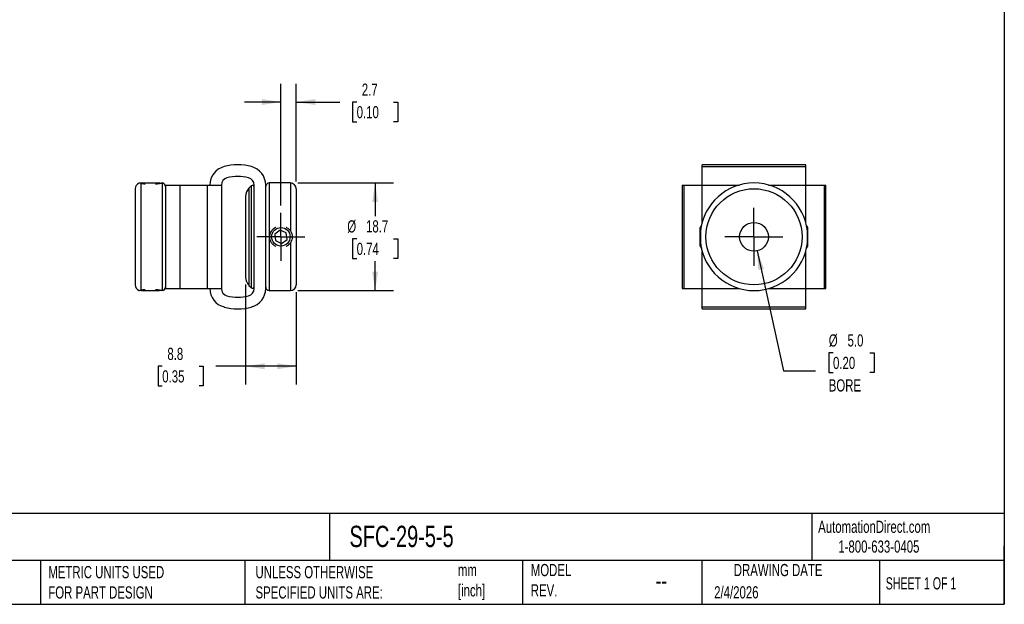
# Model space of a CAD drawing. Header units: millimetres. Extents: x 6 to 273, y 6 to 210.
# Tile 2 of 3: x 102 to 273, y 6 to 108. Entities that reach past the tile are written whole.
import ezdxf

# ---------------------------------------------------------------- set-up
doc = ezdxf.new("R2010")
doc.units = ezdxf.units.MM
doc.linetypes.add('SLD-Center', pattern=[19.05, 15.24, -1.27, 1.27, -1.27])
doc.linetypes.add('SLD-Solid', pattern=[0])
doc.layers.add('CENTER', color=40, linetype='SLD-Center')
doc.layers.add('DIMENSIONS', color=140, linetype='SLD-Solid', lineweight=25)
doc.layers.add('TEXT', color=140, linetype='SLD-Solid', lineweight=25)
doc.styles.add('SLDTEXTSTYLE0', font='TXT', dxfattribs={"width": 0.7})
doc.styles.add('SLDTEXTSTYLE1', font='TXT', dxfattribs={"width": 0.65})
doc.dimstyles.new('SLDDIMSTYLE0', dxfattribs={"dimtxt": 2.158008, "dimasz": 3.302, "dimexe": 0, "dimexo": 0.0625, "dimgap": 0.539502, "dimtad": 0, "dimtih": 1, "dimtoh": 1, "dimdec": 1, "dimrnd": 1e-09, "dimzin": 12, "dimdsep": 46, "dimtxsty": 'SLDTEXTSTYLE0', "dimsah": 1, "dimcen": 0.09, "dimadec": 0, "dimazin": 3, "dimtfac": 1, "dimtdec": 1, "dimtmove": 0, "dimatfit": 0, "dimfxl": 0, "dimfrac": 2, "dimtolj": 1, "dimtzin": 12, "dimarcsym": 0})
doc.dimstyles.new('SLDDIMSTYLE1', dxfattribs={"dimtxt": 2.158008, "dimasz": 3.302, "dimexe": 0, "dimexo": 0.0625, "dimgap": 0.539502, "dimtad": 0, "dimtih": 1, "dimtoh": 1, "dimdec": 1, "dimrnd": 1e-09, "dimzin": 12, "dimdsep": 46, "dimtxsty": 'SLDTEXTSTYLE0', "dimsah": 1, "dimcen": 0.09, "dimadec": 0, "dimazin": 3, "dimtfac": 1, "dimtdec": 1, "dimtofl": 0, "dimtmove": 0, "dimatfit": 3, "dimfxl": 0, "dimfrac": 2, "dimtolj": 1, "dimtzin": 12, "dimarcsym": 0})
doc.dimstyles.new('SLDDIMSTYLE2', dxfattribs={"dimtxt": 2.158008, "dimasz": 3.302, "dimexe": 0, "dimexo": 0.0625, "dimgap": 0.539502, "dimtad": 0, "dimtih": 1, "dimtoh": 1, "dimdec": 1, "dimrnd": 1e-09, "dimzin": 4, "dimdsep": 46, "dimtxsty": 'SLDTEXTSTYLE0', "dimsah": 1, "dimcen": 0, "dimadec": 0, "dimazin": 1, "dimtfac": 1, "dimtdec": 1, "dimtofl": 0, "dimtmove": 0, "dimatfit": 3, "dimfxl": 0, "dimfrac": 2, "dimtolj": 1, "dimtzin": 12, "dimarcsym": 0})

# ---------------------------------------------------------------- blocks, each defined once
blk = doc.blocks.new('_D')
at = {"layer": 'DIMENSIONS'}
for p, q in [((147.29, 75.65), (147.29, 96.82)), ((149.94, 79.84), (149.94, 96.82)), ((147.29, 93.64), (140.94, 93.64)), ((149.94, 93.64), (157.54, 93.64)), ((160.46, 93.64), (159.74, 93.64)), ((159.74, 93.64), (159.74, 90.21)), ((166.87, 93.64), (167.6, 93.64)), ((167.6, 93.64), (167.6, 90.21)), ((159.74, 90.21), (160.46, 90.21)), ((167.6, 90.21), (166.87, 90.21))]:
    blk.add_line(p, q, dxfattribs=at)
for points in [[(147.29, 93.64), (143.99, 94.15), (143.99, 93.13)], [(149.94, 93.64), (153.25, 93.13), (153.25, 94.15)]]:
    blk.add_solid(points, dxfattribs=at)
at = {"layer": 'DIMENSIONS', "char_height": 2.117, "attachment_point": 1, "style": 'SLDTEXTSTYLE0'}
for s, insert in [('2.7', (161.36, 96.85)), ('0.10', (160.46, 92.94))]:
    blk.add_mtext(s, dxfattribs=dict(at, insert=insert))
blk = doc.blocks.new('_D_1')
at = {"layer": 'DIMENSIONS'}
for p, q in [((141.14, 61.93), (141.14, 44.54)), ((149.94, 60.6), (149.94, 44.54)), ((126.66, 47.72), (125.93, 47.72)), ((125.93, 47.72), (125.93, 44.29)), ((133.07, 47.72), (133.79, 47.72)), ((133.79, 47.72), (133.79, 44.29)), ((141.14, 47.72), (135.99, 47.72)), ((149.94, 47.72), (141.14, 47.72)), ((125.93, 44.29), (126.66, 44.29)), ((133.79, 44.29), (133.07, 44.29))]:
    blk.add_line(p, q, dxfattribs=at)
for points in [[(141.14, 47.72), (144.45, 47.21), (144.45, 48.23)], [(149.94, 47.72), (146.64, 48.23), (146.64, 47.21)]]:
    blk.add_solid(points, dxfattribs=at)
at = {"layer": 'DIMENSIONS', "char_height": 2.117, "attachment_point": 1, "style": 'SLDTEXTSTYLE0'}
for s, insert in [('8.8', (127.55, 50.93)), ('0.35', (126.66, 47.02))]:
    blk.add_mtext(s, dxfattribs=dict(at, insert=insert))
blk = doc.blocks.new('_D_2')
at = {"layer": 'DIMENSIONS'}
for p, q in [((150.21, 79.57), (166.84, 79.57)), ((163.67, 79.57), (163.67, 73.8)), ((160.46, 69.88), (159.74, 69.88)), ((159.74, 69.88), (159.74, 66.45)), ((166.87, 69.88), (167.6, 69.88)), ((167.6, 69.88), (167.6, 66.45)), ((159.74, 66.45), (160.46, 66.45)), ((163.67, 60.87), (163.67, 65.97)), ((167.6, 66.45), (166.87, 66.45)), ((150.21, 60.87), (166.84, 60.87))]:
    blk.add_line(p, q, dxfattribs=at)
for points in [[(163.67, 79.57), (163.16, 76.27), (164.18, 76.27)], [(163.67, 60.87), (164.18, 64.17), (163.16, 64.17)]]:
    blk.add_solid(points, dxfattribs=at)
at = {"layer": 'DIMENSIONS', "char_height": 2.117, "attachment_point": 1, "style": 'SLDTEXTSTYLE0'}
for s, insert in [('%%c', (158.83, 73.09)), ('18.7', (162.09, 73.09)), ('0.74', (160.46, 69.18))]:
    blk.add_mtext(s, dxfattribs=dict(at, insert=insert))
blk = doc.blocks.new('SW_CENTERMARKSYMBOL_0')
at = {"layer": 'CENTER', "color": 0}
for p, q in [((0, 2.54), (0, 4.161)), ((0, 0), (0, 2.54)), ((-2.54, 0), (-4.161, 0)), ((0, 0), (-2.54, 0)), ((0, 0), (0, -2.54)), ((0, 0), (2.54, 0)), ((2.54, 0), (4.161, 0)), ((0, -2.54), (0, -4.161))]:
    blk.add_line(p, q, dxfattribs=at)
blk = doc.blocks.new('_D_3')
at = {"layer": 'DIMENSIONS'}
for p, q in [((230.07, 67.78), (234.68, 46.93)), ((243.27, 50.06), (242.55, 50.06)), ((242.55, 50.06), (242.55, 46.63)), ((249.68, 50.06), (250.41, 50.06)), ((250.41, 50.06), (250.41, 46.63)), ((234.68, 46.93), (240.24, 46.93)), ((242.55, 46.63), (243.27, 46.63)), ((250.41, 46.63), (249.68, 46.63))]:
    blk.add_line(p, q, dxfattribs=at)
blk.add_solid([(230.07, 67.78), (230.29, 64.44), (231.28, 64.66)], dxfattribs=at)
at = {"layer": 'DIMENSIONS', "char_height": 2.117, "attachment_point": 1, "style": 'SLDTEXTSTYLE0'}
for s, insert in [('%%c', (242.54, 53.27)), ('5.0', (245.8, 53.27)), ('0.20', (243.27, 49.36)), ('BORE', (242.53, 45.45))]:
    blk.add_mtext(s, dxfattribs=dict(at, insert=insert))
blk = doc.blocks.new('SW_CENTERMARKSYMBOL_1')
at = {"layer": 'CENTER', "color": 0}
for p, q in [((0, 2.54), (0, 5.04)), ((0, 0), (0, 2.54)), ((-2.54, 0), (-5.04, 0)), ((0, 0), (-2.54, 0)), ((0, 0), (0, -2.54)), ((0, 0), (2.54, 0)), ((2.54, 0), (5.04, 0)), ((0, -2.54), (0, -5.04))]:
    blk.add_line(p, q, dxfattribs=at)

msp = doc.modelspace()

# ---------------------------------------------------------------- linework, layer by layer
for p, q in [((238.53, 82.72), (220.53, 82.72)), ((220.53, 82.41), (220.53, 82.72)), ((220.53, 79.22), (220.53, 82.41)), ((220.53, 82.41), (238.53, 82.41)), ((238.53, 82.41), (238.53, 82.72)), ((238.53, 79.22), (238.53, 82.41)), ((122.98, 79.57), (122.9, 79.52)), ((122.94, 79.51), (122.94, 60.93)), ((122.98, 79.57), (123.29, 79.57)), ((123.29, 79.57), (126.2, 79.57)), ((126.29, 79.52), (126.2, 79.57)), ((126.64, 79.57), (126.59, 79.57)), ((126.64, 79.57), (126.64, 60.87)), ((127.24, 79.22), (127.24, 61.22)), ((127.24, 79.22), (129.71, 79.22)), ((129.71, 79.22), (129.71, 61.22)), ((129.71, 79.22), (134.48, 79.22)), ((134.48, 79.22), (134.48, 61.22)), ((134.48, 79.22), (136.94, 79.22)), ((136.94, 79.22), (136.94, 61.22)), ((142.13, 79.06), (141.73, 78.65)), ((142.13, 79.06), (142.13, 61.38)), ((142.64, 61.22), (142.64, 79.22)), ((144.64, 61.22), (144.64, 79.22)), ((148.94, 79.57), (145.24, 79.57)), ((145.24, 79.57), (145.24, 60.87)), ((148.94, 79.57), (148.94, 71.25)), ((217.03, 79.22), (217.03, 61.22)), ((217.03, 79.22), (217.34, 79.22)), ((217.34, 79.22), (217.34, 61.22)), ((217.34, 79.22), (220.53, 79.22)), ((220.53, 72.75), (220.53, 79.22)), ((220.53, 79.22), (227, 79.22)), ((232.07, 79.22), (238.53, 79.22)), ((238.53, 72.75), (238.53, 79.22)), ((238.53, 79.22), (241.72, 79.22)), ((241.72, 79.22), (241.72, 61.22)), ((241.72, 79.22), (242.03, 79.22)), ((242.03, 61.22), (242.03, 79.22)), ((121.94, 78.57), (121.94, 61.87)), ((141.14, 77.24), (141.14, 63.2)), ((141.73, 78.65), (141.73, 61.78)), ((149.94, 78.57), (149.94, 61.87)), ((220.39, 72.19), (220.18, 71.83)), ((238.88, 71.83), (238.67, 72.19)), ((147.18, 71.37), (146.24, 70.69)), ((146.24, 70.69), (146.36, 69.55)), ((148.23, 70.89), (147.18, 71.37)), ((148.35, 69.74), (148.23, 70.89)), ((220.18, 68.61), (220.18, 71.83)), ((238.88, 68.61), (238.88, 71.83)), ((146.36, 69.55), (147.41, 69.07)), ((147.41, 69.07), (148.35, 69.74)), ((148.94, 69.19), (148.94, 60.87)), ((220.18, 68.61), (220.39, 68.24)), ((238.67, 68.24), (238.88, 68.61)), ((220.53, 61.22), (220.53, 67.68)), ((238.53, 61.22), (238.53, 67.68)), ((141.73, 61.78), (142.13, 61.38)), ((122.89, 60.92), (122.98, 60.87)), ((122.98, 60.87), (123.29, 60.87)), ((123.29, 60.87), (126.2, 60.87)), ((126.2, 60.87), (126.29, 60.92)), ((126.59, 60.87), (126.64, 60.87)), ((127.24, 61.22), (129.71, 61.22)), ((129.71, 61.22), (134.48, 61.22)), ((134.48, 61.22), (136.94, 61.22)), ((145.24, 60.87), (148.94, 60.87)), ((217.03, 61.22), (217.34, 61.22)), ((217.34, 61.22), (220.53, 61.22)), ((220.53, 58.03), (220.53, 61.22)), ((220.53, 61.22), (227, 61.22)), ((232.07, 61.22), (238.53, 61.22)), ((238.53, 58.03), (238.53, 61.22)), ((238.53, 61.22), (241.72, 61.22)), ((241.72, 61.22), (242.03, 61.22)), ((220.53, 58.03), (238.53, 58.03)), ((220.53, 57.72), (220.53, 58.03)), ((220.53, 57.72), (238.53, 57.72)), ((238.53, 57.72), (238.53, 58.03))]:
    msp.add_line(p, q)
for centre, radius in [((229.53, 70.22), 8.35), ((229.53, 70.22), 2.5), ((147.29, 70.22), 1.61)]:
    msp.add_circle(centre, radius)
for centre, radius, start, end in [((138.24, 79.22), 3.3, 104.7049, 180), ((139.79, 73.31), 9.41, 75.2951, 104.7049), ((141.34, 79.22), 3.3, 0, 75.2951), ((138.24, 79.22), 1.3, 104.7047, 180), ((139.79, 73.31), 7.41, 75.2953, 104.7047), ((141.34, 79.22), 1.3, 0, 75.2953), ((122.94, 78.57), 1, 107.3334, 180), ((126.64, 78.97), 0.6, 0, 90), ((142.34, 78.84), 0.3, 0, 135), ((145.24, 78.97), 0.6, 90, 180), ((148.94, 78.57), 1, 0, 90), ((229.53, 70.22), 9.35, 6.3053, 173.6947), ((143.14, 77.24), 2, 135, 180), ((229.53, 70.22), 9.35, 186.3053, 353.6947), ((122.94, 61.87), 1, 180, 252.6633), ((143.14, 63.2), 2, 180, 225), ((148.94, 61.87), 1, 270, 0), ((126.64, 61.47), 0.6, 270, 0), ((138.24, 61.22), 3.3, 180, 255.2951), ((138.24, 61.22), 1.3, 180, 255.2953), ((139.79, 67.12), 7.41, 255.2953, 284.7047), ((141.34, 61.22), 1.3, 284.7047, 0), ((142.34, 61.59), 0.3, 225, 0), ((141.34, 61.22), 3.3, 284.7049, 0), ((145.24, 61.47), 0.6, 180, 270), ((139.79, 67.12), 9.41, 255.2951, 284.7049)]:
    msp.add_arc(centre, radius, start, end)
for points, knots in [([(122.94, 79.51), (122.9, 79.52), (122.8, 79.53), (122.71, 79.53), (122.65, 79.52), (122.65, 79.52), (122.65, 79.52)], [0, 0, 0, 0, 0.231296, 0.471314, 0.772365, 1, 1, 1, 1]), ([(122.94, 79.51), (123, 79.5), (123.13, 79.49), (123.36, 79.46), (123.55, 79.44), (123.68, 79.43), (123.7, 79.43)], [0, 0, 0, 0, 0.291892, 0.590539, 0.917672, 1, 1, 1, 1]), ([(125.49, 79.43), (125.54, 79.43), (125.7, 79.44), (125.94, 79.47), (126.19, 79.5), (126.38, 79.53), (126.52, 79.55), (126.59, 79.57), (126.59, 79.57), (126.59, 79.57)], [0, 0, 0, 0, 0.082114, 0.257319, 0.420908, 0.590141, 0.739487, 0.89415, 1, 1, 1, 1]), ([(146.4, 71.84), (146.35, 71.82), (146.19, 71.75), (145.95, 71.57), (145.7, 71.33), (145.5, 71.05), (145.37, 70.75), (145.3, 70.45), (145.29, 70.15), (145.32, 69.87), (145.4, 69.61), (145.53, 69.36), (145.69, 69.12), (145.89, 68.91), (146.13, 68.73), (146.31, 68.64), (146.4, 68.59)], [0, 0, 0, 0, 0.042382, 0.128631, 0.211843, 0.295001, 0.371001, 0.446966, 0.515414, 0.583865, 0.649692, 0.71554, 0.784381, 0.853246, 0.928505, 1, 1, 1, 1]), ([(148.94, 71.25), (148.88, 71.32), (148.76, 71.47), (148.53, 71.66), (148.34, 71.78), (148.21, 71.83), (148.19, 71.84)], [0, 0, 0, 0, 0.295226, 0.590546, 0.92177, 1, 1, 1, 1]), ([(148.94, 71.25), (149.05, 71.1), (149.13, 70.93), (149.23, 70.58), (149.25, 70.4), (149.25, 70.04), (149.22, 69.86), (149.13, 69.51), (149.05, 69.34), (148.94, 69.19)], [0, 0, 0, 0, 0.25, 0.25, 0.5, 0.5, 0.75, 0.75, 1, 1, 1, 1]), ([(220.24, 71.25), (220.22, 71.1), (220.22, 70.93), (220.23, 70.58), (220.23, 70.4), (220.23, 70.04), (220.23, 69.86), (220.22, 69.51), (220.22, 69.34), (220.24, 69.19)], [0, 0, 0, 0, 0.25, 0.25, 0.5, 0.5, 0.75, 0.75, 1, 1, 1, 1]), ([(238.82, 69.19), (238.84, 69.34), (238.84, 69.51), (238.84, 69.86), (238.83, 70.04), (238.83, 70.4), (238.84, 70.58), (238.84, 70.93), (238.84, 71.1), (238.82, 71.25)], [0, 0, 0, 0, 0.25, 0.25, 0.5, 0.5, 0.75, 0.75, 1, 1, 1, 1]), ([(148.19, 68.6), (148.27, 68.64), (148.46, 68.73), (148.72, 68.93), (148.87, 69.1), (148.94, 69.19)], [0, 0, 0, 0, 0.293774, 0.646978, 1, 1, 1, 1]), ([(122.65, 60.92), (122.65, 60.92), (122.64, 60.92), (122.68, 60.91), (122.77, 60.91), (122.89, 60.92), (122.94, 60.93)], [0, 0, 0, 0, 0.081916, 0.389199, 0.706072, 1, 1, 1, 1]), ([(123.7, 61.01), (123.62, 61), (123.43, 60.99), (123.17, 60.96), (123.02, 60.94), (122.94, 60.93)], [0, 0, 0, 0, 0.293761, 0.641361, 1, 1, 1, 1]), ([(126.59, 60.87), (126.59, 60.87), (126.6, 60.87), (126.56, 60.87), (126.49, 60.89), (126.36, 60.91), (126.2, 60.93), (126, 60.96), (125.76, 60.99), (125.58, 61), (125.49, 61.01)], [0, 0, 0, 0, 0.028952, 0.167939, 0.29785, 0.431226, 0.567236, 0.706568, 0.855237, 1, 1, 1, 1])]:
    msp.add_open_spline(points, degree=3, knots=knots)
at = {"layer": 'TEXT'}
for p, q in [((273.05, 209.55), (273.05, 6.35)), ((273.05, 22.13), (6.35, 22.13)), ((155.76, 22.13), (155.76, 13.97)), ((239.58, 22.13), (239.58, 13.97)), ((273.05, 6.35), (273.05, 16.51)), ((273.05, 13.97), (6.35, 13.97)), ((105.48, 13.97), (105.48, 6.35)), ((141, 13.97), (141, 6.35)), ((189.3, 13.97), (189.3, 6.35)), ((220.47, 13.97), (220.47, 6.35)), ((251.35, 13.97), (251.35, 6.35)), ((6.35, 6.35), (273.05, 6.35))]:
    msp.add_line(p, q, dxfattribs=at)

# ---------------------------------------------------------------- block references
at = {"layer": 'CENTER'}
for name, p in [('SW_CENTERMARKSYMBOL_0', (147.29, 70.22)), ('SW_CENTERMARKSYMBOL_1', (229.53, 70.22))]:
    msp.add_blockref(name, p, dxfattribs=at)

# ---------------------------------------------------------------- texts
at = {"layer": 'TEXT'}
for s, insert, char_height, attachment_point, style in [('AutomationDirect.com', (240.69, 20.88), 2.1167, 1, 'SLDTEXTSTYLE0'), ('SFC-29-5-5', (159.21, 20), 3.704, 1, 'SLDTEXTSTYLE0'), ('1-800-633-0405', (244.19, 17.44), 2.1167, 1, 'SLDTEXTSTYLE0'), ('METRIC UNITS USED ^JFOR PART DESIGN', (106.85, 13), 2.1167, 1, 'SLDTEXTSTYLE0'), ('UNLESS OTHERWISE ^JSPECIFIED UNITS ARE:', (142.87, 13), 2.1167, 1, 'SLDTEXTSTYLE0'), ('mm^J[inch]', (178.06, 13.36), 2.117, 1, 'SLDTEXTSTYLE0'), ('MODEL ^JREV.', (190.73, 13.36), 2.1167, 1, 'SLDTEXTSTYLE0'), ('DRAWING DATE', (233.73, 13.36), 2.1167, 2, 'SLDTEXTSTYLE0'), ('SHEET 1 OF 1', (252.44, 11.05), 2.1167, 1, 'SLDTEXTSTYLE1'), ('--', (212.43, 12.08), 3.175, 1, 'SLDTEXTSTYLE0'), ('2/4/2026', (222.61, 9.49), 2.117, 1, 'SLDTEXTSTYLE0')]:
    msp.add_mtext(s, dxfattribs=dict(at, insert=insert, char_height=char_height, attachment_point=attachment_point, style=style))

# ---------------------------------------------------------------- dimensions: what is measured, and where the dimension line sits
at = {"layer": 'DIMENSIONS'}
for base, p1, p2, dimstyle, picture, middle in [((147.29454432, 93.64191343), (149.94454432, 78.56874999), (147.29454432, 74.37974999), 'SLDDIMSTYLE0', '_D', (163.6678119, 93.64191343)), ((141.14, 47.72), (149.94, 61.87), (141.14, 63.2), 'SLDDIMSTYLE1', '_D_1', (129.86, 47.72))]:
    dim = msp.add_linear_dim(base=base, p1=p1, p2=p2, dimstyle=dimstyle, dxfattribs=at)
    dim.commit()
    dim.dimension.update_dxf_attribs({"geometry": picture, "text_midpoint": middle, "dimtype": 160})
dim = msp.add_linear_dim(base=(163.67, 60.87), p1=(148.94, 79.57), p2=(148.94, 60.87), angle=90, text='%%c<>', dimstyle='SLDDIMSTYLE1', dxfattribs=at)
dim.commit()
dim.dimension.update_dxf_attribs({"geometry": '_D_2', "text_midpoint": (163.67, 69.88), "dimtype": 160})
dim = msp.add_diameter_dim_2p(p1=(228.99, 72.66), p2=(230.07, 67.78), text='<>\\PBORE', dimstyle='SLDDIMSTYLE2', dxfattribs=at)
dim.commit()
dim.dimension.update_dxf_attribs({"geometry": '_D_3', "text_midpoint": (246.48, 48.04), "dimtype": 163})

doc.saveas('drawing.dxf')
